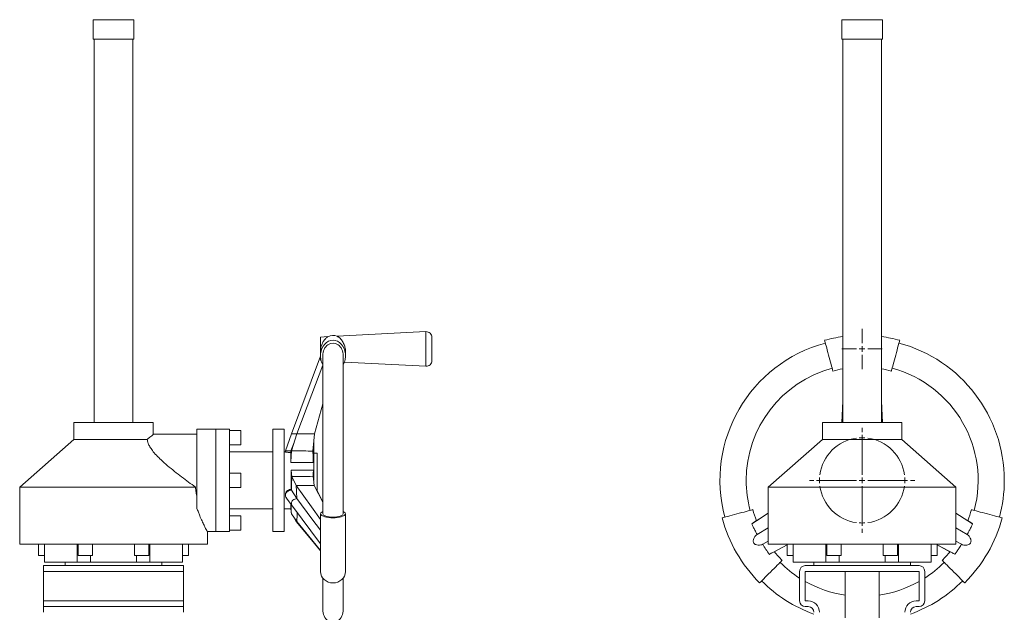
# Model space of a CAD drawing. Header units: millimetres. Extents: x -708 to 294, y -54 to 1763.
# Tile 3 of 3: x -572 to 294, y 1242 to 1763. Entities that reach past the tile are written whole.
import ezdxf

# ---------------------------------------------------------------- set-up
doc = ezdxf.new("R2010")
doc.units = ezdxf.units.MM

# ---------------------------------------------------------------- blocks, each defined once
blk = doc.blocks.new('SW_CENTERMARKSYMBOL_11')
at = {"color": 0, "linetype": 'Continuous', "lineweight": 0}
for p, q in [((-37.5, 42.5), (-37.5, 46.25)), ((-37.5, 5), (-37.5, 40)), ((-37.5, 37.5), (-37.5, 40)), ((-37.5, 37.5), (-37.5, 35)), ((-37.5, 32.5), (-37.5, 28.75)), ((-80, 0), (-83.75, 0)), ((-42.5, 0), (-77.5, 0)), ((-75, 0), (-77.5, 0)), ((-75, 0), (-72.5, 0)), ((-70, 0), (-66.25, 0)), ((-37.5, 0), (-40, 0)), ((-37.5, 0), (-37.5, 2.5)), ((-37.5, 0), (-37.5, -2.5)), ((-37.5, 0), (-35, 0)), ((-32.5, 0), (2.5, 0)), ((-5, 0), (-8.75, 0)), ((0, 0), (-2.5, 0)), ((0, 0), (2.5, 0)), ((5, 0), (8.75, 0)), ((-37.5, -5), (-37.5, -40)), ((-37.5, -32.5), (-37.5, -28.75)), ((-37.5, -37.5), (-37.5, -35)), ((-37.5, -37.5), (-37.5, -40)), ((-37.5, -42.5), (-37.5, -46.25))]:
    blk.add_line(p, q, dxfattribs=at)
for start, end in [(97.63944, 172.36056), (90, 93.81972), (86.18028, 90), (7.63944, 82.36056), (176.18028, 180), (180, 183.81972), (0, 3.81972), (356.18028, 0), (187.63944, 262.36056), (277.63944, 352.36056), (266.18028, 270), (270, 273.81972)]:
    blk.add_arc((-37.5, 0), 37.5, start, end, dxfattribs=at)
blk = doc.blocks.new('SW_CENTERMARKSYMBOL_12')
at = {"color": 0, "linetype": 'Continuous', "lineweight": 0}
for p, q in [((0, 5), (0, 17.73)), ((-5, 0), (-17.73, 0)), ((0, 0), (-2.5, 0)), ((0, 0), (0, 2.5)), ((0, 0), (0, -2.5)), ((0, 0), (2.5, 0)), ((5, 0), (17.73, 0)), ((0, -5), (0, -17.73))]:
    blk.add_line(p, q, dxfattribs=at)

msp = doc.modelspace()

# ---------------------------------------------------------------- linework, layer by layer
at = {"color": 7, "linetype": 'Continuous', "lineweight": 15}
for p, q in [((-507.6, 1762.74), (-507.6, 1745.74)), ((-507.6, 1762.74), (-471.6, 1762.74)), ((-471.6, 1745.74), (-471.6, 1762.74)), ((150.7, 1762.74), (150.7, 1745.74)), ((150.7, 1762.74), (168.7, 1762.74)), ((168.7, 1762.74), (186.7, 1762.74)), ((186.7, 1745.74), (186.7, 1762.74)), ((-507.6, 1745.74), (-471.6, 1745.74)), ((-506.6, 1745.74), (-506.6, 1408.74)), ((-472.6, 1408.74), (-472.6, 1745.74)), ((150.7, 1745.74), (168.7, 1745.74)), ((151.7, 1745.74), (151.7, 1408.74)), ((168.7, 1745.74), (186.7, 1745.74)), ((185.7, 1408.74), (185.7, 1745.74)), ((-301.08, 1484.07), (-307.6, 1483.74)), ((-307.6, 1470.78), (-307.6, 1483.74)), ((-214.86, 1488.47), (-292.98, 1484.48)), ((-209.6, 1473.24), (-209.6, 1483.48)), ((-209.6, 1463), (-209.6, 1473.24)), ((-307.61, 1466.86), (-333.14, 1398.55)), ((-307.6, 1470.78), (-307.6, 1467.37)), ((-307.6, 1463.3), (-307.6, 1467.37)), ((-307.05, 1463.44), (-307.6, 1463.3)), ((-305.6, 1467.37), (-305.6, 1328.36)), ((-287.6, 1328.36), (-287.6, 1467.37)), ((-285.6, 1467.37), (-285.6, 1470.67)), ((-286.63, 1461.67), (-214.86, 1458.01)), ((-312.85, 1398.67), (-305.6, 1425)), ((150.87, 1408.74), (151.7, 1427.43)), ((150.87, 1408.74), (151.7, 1427.39)), ((186.54, 1408.74), (185.7, 1427.41)), ((186.53, 1408.74), (185.7, 1427.36)), ((-524.6, 1408.74), (-524.6, 1393.74)), ((-524.6, 1408.74), (-454.6, 1408.74)), ((-454.6, 1398.21), (-454.6, 1408.74)), ((-399.7, 1402.74), (-416.2, 1402.74)), ((-416.2, 1402.74), (-416.2, 1333.11)), ((-399.7, 1402.74), (-399.7, 1312.74)), ((-387.6, 1402.74), (-399.6, 1402.74)), ((-399.6, 1402.74), (-399.6, 1312.74)), ((-387.6, 1402.74), (-387.6, 1312.74)), ((-339.6, 1402.74), (-349.6, 1402.74)), ((-349.6, 1402.74), (-349.6, 1312.74)), ((-339.6, 1402.74), (-339.6, 1312.74)), ((133.7, 1408.74), (133.7, 1393.74)), ((133.7, 1408.74), (168.7, 1408.74)), ((168.7, 1408.74), (203.7, 1408.74)), ((203.7, 1393.74), (203.7, 1408.74)), ((-416.2, 1398.24), (-454.63, 1398.24)), ((-399.6, 1401.74), (-399.7, 1401.74)), ((-377.6, 1401.49), (-387.6, 1401.49)), ((-377.6, 1401.49), (-377.6, 1388.99)), ((-333.14, 1398.55), (-338.46, 1383.72)), ((-333.21, 1383.67), (-328.45, 1398.58)), ((-314.21, 1383.51), (-312.85, 1398.67)), ((-524.6, 1393.74), (-572.1, 1351.74)), ((-524.6, 1393.74), (-459.93, 1393.74)), ((-387.6, 1388.99), (-377.6, 1388.99)), ((-333.55, 1383.74), (-330.79, 1391.14)), ((-313.6, 1383.38), (-313.6, 1391.06)), ((133.7, 1393.74), (86.2, 1351.74)), ((133.7, 1393.74), (203.7, 1393.74)), ((251.2, 1351.74), (203.7, 1393.74)), ((-349.6, 1382.74), (-387.6, 1382.74)), ((-338.46, 1382.74), (-339.6, 1382.74)), ((-338.46, 1383.72), (-338.51, 1382.73)), ((-313.6, 1382.74), (-313.6, 1383.38)), ((-313.6, 1382.74), (-313.6, 1357.62)), ((-310.6, 1381.74), (-313.6, 1381.74)), ((-310.6, 1381.74), (-310.6, 1348.1)), ((-377.6, 1363.99), (-387.6, 1363.99)), ((-377.6, 1363.99), (-377.6, 1351.49)), ((-332.75, 1361.23), (-329.02, 1353.12)), ((-313.96, 1361.28), (-313.17, 1353.09)), ((-572.1, 1351.74), (-572.1, 1301.74)), ((-572.1, 1351.74), (-417.48, 1351.74)), ((-387.6, 1351.49), (-377.6, 1351.49)), ((-313.17, 1353.09), (-305.6, 1338.52)), ((86.2, 1351.74), (86.2, 1301.74)), ((86.2, 1351.74), (251.2, 1351.74)), ((251.2, 1301.74), (251.2, 1351.74)), ((-338.49, 1344.82), (-338.45, 1344.32)), ((-337.7, 1342.38), (-332.35, 1335.08)), ((-333.24, 1349.1), (-328.42, 1341.65)), ((-310.6, 1348.71), (-305.6, 1338.92)), ((-332.33, 1335.04), (-307.6, 1301.89)), ((-387.6, 1332.74), (-349.6, 1332.74)), ((-377.6, 1326.49), (-387.6, 1326.49)), ((-377.6, 1326.49), (-377.6, 1320.24)), ((-339.6, 1332.74), (-333.74, 1332.74)), ((-333.21, 1328.37), (-328.45, 1321.48)), ((-331.05, 1325.25), (-329.02, 1321.46)), ((-307.6, 1328.36), (-307.6, 1277.48)), ((-285.6, 1277.48), (-285.6, 1328.36)), ((86.2, 1328.9), (71.62, 1319.59)), ((86.2, 1328.9), (75.74, 1322.22)), ((251.2, 1328.9), (265.85, 1319.55)), ((251.2, 1328.9), (261.67, 1322.22)), ((-377.6, 1320.24), (-377.6, 1313.99)), ((-407.17, 1312.74), (-399.7, 1312.74)), ((-407.1, 1301.74), (-407.1, 1312.85)), ((-399.7, 1313.74), (-399.6, 1313.74)), ((-399.6, 1312.74), (-387.6, 1312.74)), ((-387.6, 1313.99), (-377.6, 1313.99)), ((-349.6, 1312.74), (-339.6, 1312.74)), ((86.2, 1315.88), (76.34, 1310.18)), ((251.2, 1315.88), (261.11, 1310.16)), ((-572.1, 1301.74), (-407.1, 1301.74)), ((-555.44, 1301.74), (-555.44, 1291.74)), ((-550.15, 1301.74), (-550.15, 1285.74)), ((-521.48, 1301.74), (-521.48, 1285.74)), ((-520.54, 1301.74), (-520.54, 1291.74)), ((-508.04, 1291.74), (-508.04, 1301.74)), ((-471.17, 1301.74), (-471.17, 1291.74)), ((-458.67, 1291.74), (-458.67, 1301.74)), ((-457.73, 1301.74), (-457.73, 1285.74)), ((-429.06, 1285.74), (-429.06, 1301.74)), ((-423.76, 1291.74), (-423.76, 1301.74)), ((86.2, 1304.33), (81.29, 1301.5)), ((86.2, 1301.74), (168.7, 1301.74)), ((102.86, 1300.91), (87.05, 1292.7)), ((102.86, 1300.91), (91.46, 1294.99)), ((102.86, 1301.74), (102.86, 1291.74)), ((108.15, 1301.74), (108.15, 1285.74)), ((136.83, 1301.74), (136.83, 1285.74)), ((137.77, 1301.74), (137.77, 1291.74)), ((150.27, 1291.74), (150.27, 1301.74)), ((168.7, 1301.74), (251.2, 1301.74)), ((187.14, 1301.74), (187.14, 1291.74)), ((199.64, 1291.74), (199.64, 1301.74)), ((200.58, 1301.74), (200.58, 1285.74)), ((229.25, 1285.74), (229.25, 1301.74)), ((234.54, 1291.74), (234.54, 1301.74)), ((234.54, 1300.91), (245.94, 1294.99)), ((234.54, 1300.91), (250.27, 1292.74)), ((251.2, 1304.33), (256.07, 1301.52)), ((-550.15, 1291.74), (-555.44, 1291.74)), ((-508.04, 1291.74), (-520.54, 1291.74)), ((-458.67, 1291.74), (-471.17, 1291.74)), ((-423.76, 1291.74), (-429.06, 1291.74)), ((108.15, 1291.74), (102.86, 1291.74)), ((150.27, 1291.74), (137.77, 1291.74)), ((199.64, 1291.74), (187.14, 1291.74)), ((234.54, 1291.74), (229.25, 1291.74)), ((-428.1, 1282.74), (-551.1, 1282.74)), ((-551.1, 1282.74), (-551.1, 1277.74)), ((-550.15, 1285.74), (-521.48, 1285.74)), ((-532.1, 1285.74), (-532.1, 1282.74)), ((-521.48, 1285.74), (-509.88, 1285.74)), ((-509.88, 1285.74), (-469.33, 1285.74)), ((-469.33, 1285.74), (-457.73, 1285.74)), ((-457.73, 1285.74), (-429.06, 1285.74)), ((-447.1, 1282.74), (-447.1, 1285.74)), ((-428.1, 1282.74), (-428.1, 1277.74)), ((108.15, 1285.74), (136.83, 1285.74)), ((118.7, 1282.74), (218.7, 1282.74)), ((126.2, 1285.74), (126.2, 1282.74)), ((136.83, 1285.74), (148.43, 1285.74)), ((148.43, 1285.74), (188.97, 1285.74)), ((188.97, 1285.74), (200.58, 1285.74)), ((200.58, 1285.74), (229.25, 1285.74)), ((211.2, 1282.74), (211.2, 1285.74)), ((-428.1, 1277.74), (-551.1, 1277.74)), ((-551.1, 1277.74), (-551.1, 1251.74)), ((-428.1, 1277.74), (-428.1, 1251.74)), ((113.7, 1251.74), (113.7, 1277.74)), ((118.7, 1277.74), (218.7, 1277.74)), ((118.7, 1251.74), (118.7, 1277.74)), ((153.7, 1277.74), (153.7, 1236.74)), ((183.7, 1236.74), (183.7, 1277.74)), ((218.7, 1277.74), (218.7, 1251.74)), ((223.7, 1277.74), (223.7, 1251.74)), ((-305.6, 1271.79), (-305.6, 1244.24)), ((-287.6, 1244.24), (-287.6, 1271.79)), ((-428.1, 1251.74), (-551.1, 1251.74)), ((-551.1, 1251.74), (-551.1, 1246.74)), ((-428.1, 1251.74), (-428.1, 1246.74)), ((121.2, 1251.74), (118.7, 1251.74)), ((218.7, 1251.74), (216.2, 1251.74)), ((-428.1, 1246.74), (-551.1, 1246.74)), ((-551.1, 1246.74), (-551.1, 1241.74)), ((-428.1, 1246.74), (-428.1, 1241.74)), ((121.2, 1246.74), (118.7, 1246.74)), ((218.7, 1246.74), (216.2, 1246.74))]:
    msp.add_line(p, q, dxfattribs=at)
at = {"color": 8, "linetype": 'Continuous', "lineweight": 15}
for p, q in [((-214.86, 1473.24), (-214.86, 1488.47)), ((-214.86, 1458.01), (-214.86, 1473.24)), ((-328.43, 1321.45), (-329.02, 1321.46)), ((-509.88, 1291.74), (-509.88, 1285.74)), ((-469.33, 1291.74), (-469.33, 1285.74)), ((148.43, 1291.74), (148.43, 1285.74)), ((188.97, 1291.74), (188.97, 1285.74))]:
    msp.add_line(p, q, dxfattribs=at)
at = {"color": 7, "linetype": 'Continuous', "lineweight": 15, "flags": 128}
for points in [[(135.7, 1480.89), (135.71, 1480.85), (135.81, 1480.5), (135.99, 1479.81), (136.26, 1478.8), (136.61, 1477.49), (137.03, 1475.92), (137.51, 1474.13), (138.04, 1472.17), (138.6, 1470.07), (139.18, 1467.91), (139.76, 1465.74), (140.33, 1463.61), (140.88, 1461.57), (141.38, 1459.69), (141.84, 1458), (142.22, 1456.56), (142.53, 1455.4), (142.76, 1454.54), (142.9, 1454.02), (142.95, 1453.85)], [(201.7, 1480.89), (201.69, 1480.85), (201.6, 1480.5), (201.41, 1479.81), (201.14, 1478.8), (200.79, 1477.49), (200.37, 1475.92), (199.89, 1474.13), (199.36, 1472.17), (198.8, 1470.07), (198.22, 1467.91), (197.64, 1465.74), (197.07, 1463.61), (196.53, 1461.57), (196.02, 1459.69), (195.57, 1458), (195.18, 1456.56), (194.87, 1455.4), (194.64, 1454.54), (194.5, 1454.02), (194.45, 1453.85)], [(-328.45, 1398.58), (-315.26, 1433.47), (-305.6, 1459.01)], [(-333.78, 1373.54), (-333.46, 1379.21), (-333.21, 1383.67)], [(-333.61, 1382.23), (-333.57, 1383.08), (-333.55, 1383.74)], [(-313.97, 1373.55), (-314.1, 1379.12), (-314.21, 1383.51)], [(-313.97, 1373.55), (-319.22, 1373.54), (-324.47, 1373.54), (-333.78, 1373.54)], [(-333.5, 1366.61), (-333.08, 1363.59), (-332.75, 1361.23)], [(-333.5, 1366.61), (-328.25, 1366.61), (-323, 1366.61), (-313.82, 1366.6)], [(-313.82, 1366.6), (-313.9, 1363.62), (-313.96, 1361.28)], [(-329.02, 1353.12), (-315.55, 1334.32), (-307.6, 1323.24)], [(-333.32, 1349.82), (-333.27, 1349.42), (-333.24, 1349.1)], [(-328.42, 1341.65), (-315.1, 1324.01), (-307.6, 1314.09)], [(-333.78, 1333.06), (-333.46, 1330.43), (-333.21, 1328.37)], [(45.55, 1324.74), (45.59, 1324.75), (45.94, 1324.84), (46.63, 1325.03), (47.64, 1325.3), (48.95, 1325.65), (50.52, 1326.07), (52.31, 1326.55), (54.27, 1327.08), (56.36, 1327.64), (58.53, 1328.22), (60.7, 1328.8), (62.83, 1329.37), (64.87, 1329.91), (66.75, 1330.42), (68.44, 1330.87), (69.88, 1331.26), (71.04, 1331.57), (71.9, 1331.8), (72.42, 1331.94), (72.59, 1331.98)], [(291.86, 1324.74), (291.81, 1324.75), (291.47, 1324.84), (290.78, 1325.03), (289.76, 1325.3), (288.46, 1325.65), (286.89, 1326.07), (285.1, 1326.55), (283.13, 1327.08), (281.04, 1327.64), (278.88, 1328.22), (276.71, 1328.8), (274.57, 1329.37), (272.54, 1329.91), (270.65, 1330.42), (268.97, 1330.87), (267.52, 1331.26), (266.36, 1331.57), (265.51, 1331.8), (264.99, 1331.94), (264.81, 1331.98)], [(-329.02, 1321.46), (-315.55, 1305.35), (-307.6, 1295.86)], [(-328.45, 1321.48), (-315.26, 1305.38), (-307.6, 1296.04)], [(78.55, 1267.58), (78.58, 1267.61), (78.83, 1267.87), (79.34, 1268.37), (80.08, 1269.11), (81.04, 1270.07), (82.18, 1271.22), (83.5, 1272.53), (84.94, 1273.97), (86.47, 1275.5), (88.05, 1277.08), (89.64, 1278.67), (91.2, 1280.23), (92.69, 1281.72), (94.07, 1283.1), (95.3, 1284.34), (96.36, 1285.39), (97.21, 1286.25), (97.84, 1286.87), (98.22, 1287.25), (98.35, 1287.38)], [(258.86, 1267.58), (258.83, 1267.61), (258.57, 1267.87), (258.07, 1268.37), (257.33, 1269.11), (256.37, 1270.07), (255.22, 1271.22), (253.91, 1272.53), (252.47, 1273.97), (250.94, 1275.5), (249.36, 1277.08), (247.77, 1278.67), (246.2, 1280.23), (244.72, 1281.72), (243.34, 1283.1), (242.1, 1284.34), (241.05, 1285.39), (240.19, 1286.25), (239.57, 1286.87), (239.19, 1287.25), (239.06, 1287.38)]]:
    msp.add_lwpolyline(points, dxfattribs=at)
at = {"color": 7, "linetype": 'Continuous', "lineweight": 15}
for centre, radius, start, end in [((-214.6, 1483.48), 5, 0, 92.92072), ((168.7, 1357.74), 127.5, 97.66226, 105), ((168.7, 1357.74), 127.5, 75, 82.33774), ((168.7, 1357.74), 125, 105, 195), ((168.7, 1357.74), 125, 0, 75), ((-214.6, 1463), 5, 267.07928, 0), ((168.7, 1357.74), 102, 105, 180), ((168.7, 1357.74), 99.5, 99.83749, 105), ((168.7, 1357.74), 99.5, 75, 80.16251), ((168.7, 1357.74), 102, 345, 75), ((168.7, 1357.74), 102, 180, 195), ((168.7, 1357.74), 125, 345, 0), ((168.7, 1357.74), 127.5, 195, 225), ((168.7, 1357.74), 99.5, 195, 200.89963), ((168.7, 1357.74), 127.5, 315, 345), ((168.7, 1357.74), 99.5, 339.11434, 345), ((168.7, 1357.74), 99.5, 219.10568, 225), ((168.7, 1357.74), 99.5, 315, 320.89036), ((168.7, 1357.74), 102, 225, 237.36974), ((118.7, 1277.74), 5, 90, 180), ((218.7, 1277.74), 5, 0, 90), ((168.7, 1357.74), 102, 302.63026, 315), ((168.7, 1357.74), 125, 225, 250.12313), ((168.7, 1357.74), 102, 240.64653, 261.54348), ((168.7, 1357.74), 102, 278.45652, 299.35347), ((168.7, 1357.74), 125, 289.87687, 315), ((118.7, 1251.74), 5, 180, 270), ((121.2, 1241.74), 10, 0, 90), ((216.2, 1241.74), 10, 90, 180), ((218.7, 1251.74), 5, 270, 0), ((121.2, 1241.74), 5, 0, 90), ((216.2, 1241.74), 5, 90, 180)]:
    msp.add_arc(centre, radius, start, end, dxfattribs=at)
for centre, major_axis, ratio, start_param, end_param in [((-296.6, 1467.37), (0, 13.52), 0.813431, 4.099834, 8.466536), ((-296.6, 1471.24), (0, -14), 0.785714, 2.806285, 3.558326), ((-296.6, 1467.37), (0, 11.11), 0.810216, 4.712389, 7.853982), ((-296.6, 1328.36), (11, 0), 0.329406, 2.529038, 6.89574), ((-296.6, 1328.36), (9, 0), 0.330713, 3.141593, 6.283185), ((-296.6, 1277.48), (11, 0), 0.899954, 3.141593, 6.283185), ((-296.6, 1244.24), (0, 11.5), 0.782609, 1.570796, 4.712389)]:
    msp.add_ellipse(centre, major_axis=major_axis, ratio=ratio, start_param=start_param, end_param=end_param, dxfattribs=at)
for points, knots in [([(-307.6, 1470.78), (-307.55, 1471.84), (-307.44, 1473.97), (-306.53, 1477.12), (-305.14, 1479.99), (-303.66, 1481.89), (-302.43, 1483.06), (-301.61, 1483.69), (-301.01, 1484.07), (-301.06, 1484.03), (-301.08, 1484.02)], [0, 0, 0, 0, 0.156233, 0.312167, 0.477336, 0.66865, 0.760077, 0.853582, 0.952529, 1, 1, 1, 1]), ([(-292.97, 1484.45), (-292.99, 1484.46), (-293.07, 1484.5), (-292.61, 1484.27), (-291.89, 1483.84), (-290.92, 1483.13), (-289.77, 1482.06), (-288.63, 1480.63), (-287.64, 1479.01), (-286.65, 1476.91), (-285.85, 1474.05), (-285.5, 1471.59), (-285.61, 1470.51), (-285.61, 1470.51)], [0, 0, 0, 0, 0.026492, 0.111533, 0.191684, 0.273842, 0.385178, 0.499743, 0.591242, 0.685194, 0.842199, 0.999739, 1, 1, 1, 1]), ([(-459.93, 1393.74), (-459.13, 1394.4), (-457.6, 1395.67), (-455.94, 1397.09), (-454.94, 1397.95), (-454.51, 1398.32), (-454.62, 1398.22), (-454.63, 1398.21)], [0, 0, 0, 0, 0.258111, 0.495558, 0.739471, 0.977164, 1, 1, 1, 1]), ([(-333.12, 1398.55), (-333.13, 1398.55), (-333.25, 1398.55), (-332.78, 1398.55), (-331.7, 1398.55), (-330.13, 1398.54), (-328.95, 1398.54), (-328.43, 1398.54)], [0, 0, 0, 0, 0.017547, 0.275982, 0.53566, 0.795153, 1, 1, 1, 1]), ([(-328.45, 1398.58), (-325.53, 1398.6), (-320.33, 1398.62), (-315.13, 1398.65), (-312.85, 1398.67)], [0, 0, 0, 0, 0.561032, 1, 1, 1, 1]), ([(-417.48, 1351.74), (-419.53, 1353.23), (-423.62, 1356.22), (-429.8, 1360.86), (-435.99, 1365.63), (-442.06, 1370.58), (-447.43, 1375.31), (-451.98, 1379.8), (-455.34, 1383.7), (-457.71, 1387.25), (-459.02, 1389.98), (-459.68, 1392.15), (-459.85, 1393.21), (-459.93, 1393.74)], [0, 0, 0, 0, 0.111686, 0.223365, 0.339655, 0.456101, 0.572106, 0.664821, 0.757313, 0.829979, 0.902581, 0.951279, 1, 1, 1, 1]), ([(-333.61, 1382.23), (-334.16, 1382.24), (-335.25, 1382.26), (-336.71, 1382.42), (-337.81, 1382.59), (-338.45, 1382.72), (-338.45, 1382.73), (-338.46, 1382.73)], [0, 0, 0, 0, 0.209783, 0.4196, 0.629685, 0.840873, 1, 1, 1, 1]), ([(-338.44, 1383.72), (-338.38, 1383.72), (-338.26, 1383.73), (-337.14, 1383.73), (-335.5, 1383.74), (-334.2, 1383.74), (-333.55, 1383.74)], [0, 0, 0, 0, 0.240589, 0.493286, 0.746112, 1, 1, 1, 1]), ([(-333.78, 1373.54), (-333.75, 1374.48), (-333.68, 1376.38), (-333.65, 1378.75), (-333.64, 1380.94), (-333.62, 1381.77), (-333.61, 1382.23)], [0, 0, 0, 0, 0.2198285, 0.4448646, 0.687014, 1, 1, 1, 1]), ([(-333.55, 1383.74), (-333.52, 1383.73), (-333.48, 1383.72), (-333.3, 1383.68), (-333.21, 1383.67)], [0, 0, 0, 0, 0.559865, 1, 1, 1, 1]), ([(-333.21, 1383.67), (-329.67, 1383.64), (-323.34, 1383.59), (-317, 1383.53), (-314.21, 1383.51)], [0, 0, 0, 0, 0.559317, 1, 1, 1, 1]), ([(-314.21, 1383.51), (-314.09, 1383.48), (-313.87, 1383.44), (-313.63, 1383.39), (-313.63, 1383.38), (-313.62, 1383.38)], [0, 0, 0, 0, 0.386047, 0.7507, 1, 1, 1, 1]), ([(-313.6, 1382.74), (-313.61, 1382.7), (-313.62, 1382.61), (-313.7, 1381.78), (-313.82, 1380.24), (-313.92, 1378.03), (-313.97, 1375.72), (-313.97, 1374.1), (-313.97, 1373.55)], [0, 0, 0, 0, 0.141826, 0.328897, 0.521372, 0.70884, 0.901755, 1, 1, 1, 1]), ([(-333.32, 1349.82), (-333.3, 1351.03), (-333.26, 1353.44), (-333.26, 1357.24), (-333.31, 1361.71), (-333.43, 1364.77), (-333.5, 1366.61)], [0, 0, 0, 0, 0.219864, 0.439727, 0.664818, 1, 1, 1, 1]), ([(-332.75, 1361.23), (-332.85, 1358.96), (-333.03, 1354.92), (-333.17, 1350.88), (-333.24, 1349.1)], [0, 0, 0, 0, 0.560033, 1, 1, 1, 1]), ([(-313.96, 1361.28), (-317.46, 1361.27), (-323.73, 1361.25), (-329.99, 1361.23), (-332.75, 1361.23)], [0, 0, 0, 0, 0.5593953, 1, 1, 1, 1]), ([(-313.82, 1366.6), (-313.81, 1365.29), (-313.81, 1362.91), (-313.78, 1360.41), (-313.77, 1359.3)], [0, 0, 0, 0, 0.554514, 1, 1, 1, 1]), ([(-416.2, 1342.85), (-416.48, 1344.28), (-417.02, 1347.16), (-417.33, 1350.2), (-417.48, 1351.74)], [0, 0, 0, 0, 0.496191, 1, 1, 1, 1]), ([(-313.17, 1353.09), (-316.13, 1353.1), (-321.42, 1353.11), (-326.7, 1353.12), (-329.02, 1353.12)], [0, 0, 0, 0, 0.560889, 1, 1, 1, 1]), ([(-329.02, 1353.12), (-328.9, 1350.98), (-328.68, 1347.16), (-328.5, 1343.33), (-328.42, 1341.65)], [0, 0, 0, 0, 0.560059, 1, 1, 1, 1]), ([(-338.42, 1344.83), (-338.46, 1345.08), (-338.56, 1345.8), (-338.12, 1347.03), (-337.19, 1348.33), (-335.8, 1349.32), (-334.43, 1349.77), (-333.58, 1349.81), (-333.32, 1349.82)], [0, 0, 0, 0, 0.104613, 0.298469, 0.496343, 0.700025, 0.906481, 1, 1, 1, 1]), ([(-333.24, 1349.1), (-333.91, 1349.03), (-335.26, 1348.9), (-336.98, 1347.9), (-338.16, 1346.46), (-338.57, 1344.77), (-338.37, 1343.31), (-337.8, 1342.64), (-337.62, 1342.42)], [0, 0, 0, 0, 0.186433, 0.371514, 0.55473, 0.73606, 0.915906, 1, 1, 1, 1]), ([(-333.78, 1333.06), (-333.75, 1333.32), (-333.68, 1333.84), (-333.65, 1335.13), (-333.64, 1336.33), (-333.64, 1336.84)], [0, 0, 0, 0, 0.362445, 0.733478, 1, 1, 1, 1]), ([(-333.48, 1336.62), (-333.47, 1335.63), (-333.43, 1332.87), (-333.3, 1330.13), (-333.21, 1328.37)], [0, 0, 0, 0, 0.358336, 1, 1, 1, 1]), ([(-328.42, 1341.65), (-329.05, 1341.58), (-330.31, 1341.45), (-331.9, 1340.45), (-332.95, 1339.02), (-333.25, 1337.33), (-332.98, 1335.92), (-332.42, 1335.28), (-332.25, 1335.09)], [0, 0, 0, 0, 0.179821, 0.361471, 0.545568, 0.732115, 0.920528, 1, 1, 1, 1]), ([(-407.17, 1312.85), (-407.15, 1312.82), (-407.08, 1312.68), (-407.55, 1313.55), (-408.53, 1315.39), (-409.96, 1318.18), (-411.76, 1321.91), (-413.51, 1325.91), (-415.02, 1329.72), (-415.81, 1331.98), (-416.2, 1333.11)], [0, 0, 0, 0, 0.0488528, 0.2054901, 0.3500879, 0.4983669, 0.6535257, 0.8123224, 0.9057976, 1, 1, 1, 1]), ([(-328.12, 1329.4), (-328.13, 1328.45), (-328.18, 1325.81), (-328.34, 1323.17), (-328.45, 1321.48)], [0, 0, 0, 0, 0.35915, 1, 1, 1, 1]), ([(71.62, 1319.59), (72.19, 1319.95), (72.71, 1320.28), (73.42, 1320.74), (73.64, 1320.88), (74.07, 1321.16), (74.28, 1321.29), (74.83, 1321.64), (75.13, 1321.83), (75.46, 1322.04), (75.55, 1322.1), (75.68, 1322.18), (75.72, 1322.21), (75.74, 1322.22)], [0, 0, 0, 0, 0.25, 0.25, 0.375, 0.375, 0.5, 0.5, 0.75, 0.75, 0.875, 0.875, 1, 1, 1, 1]), ([(76.34, 1310.18), (75.67, 1311.46), (74.51, 1313.65), (72.95, 1316.79), (72.07, 1318.66), (71.62, 1319.59)], [0, 0, 0, 0, 0.410806, 0.705353, 1, 1, 1, 1]), ([(265.85, 1319.55), (265.23, 1318.24), (264.16, 1316), (262.57, 1312.88), (261.6, 1311.07), (261.11, 1310.16)], [0, 0, 0, 0, 0.413263, 0.706572, 1, 1, 1, 1]), ([(261.67, 1322.22), (261.71, 1322.19), (261.85, 1322.11), (262.18, 1321.89), (262.32, 1321.81), (262.62, 1321.61), (262.79, 1321.5), (263.16, 1321.27), (263.37, 1321.14), (263.8, 1320.86), (264.03, 1320.71), (264.76, 1320.25), (265.29, 1319.91), (265.85, 1319.55)], [0, 0, 0, 0, 0.25, 0.25, 0.375, 0.375, 0.5, 0.5, 0.625, 0.625, 0.75, 0.75, 1, 1, 1, 1]), ([(81.29, 1301.5), (80.78, 1301.28), (79.58, 1300.76), (77.41, 1300.67), (75.48, 1301.05), (74.2, 1301.73), (73.44, 1302.52), (73.01, 1303.54), (72.94, 1304.94), (73.46, 1306.81), (74.61, 1308.84), (75.78, 1309.75), (76.34, 1310.18)], [0, 0, 0, 0, 0.109095, 0.253814, 0.366695, 0.43412, 0.489006, 0.544095, 0.610768, 0.714863, 0.863458, 1, 1, 1, 1]), ([(261.11, 1310.16), (261.56, 1309.82), (262.61, 1309.05), (263.77, 1307.21), (264.41, 1305.35), (264.46, 1303.9), (264.15, 1302.84), (263.49, 1301.96), (262.31, 1301.21), (260.43, 1300.72), (258.09, 1300.7), (256.72, 1301.26), (256.07, 1301.52)], [0, 0, 0, 0, 0.109095, 0.253814, 0.366695, 0.43412, 0.489006, 0.544095, 0.61077, 0.714863, 0.863458, 1, 1, 1, 1]), ([(256.07, 1301.52), (255.3, 1300.3), (253.98, 1298.21), (252.04, 1295.29), (250.86, 1293.59), (250.27, 1292.74)], [0, 0, 0, 0, 0.4108123, 0.7053559, 1, 1, 1, 1]), ([(91.46, 1294.99), (91.31, 1294.91), (91, 1294.74), (89.4, 1293.91), (87.87, 1293.12), (87.05, 1292.7)], [0, 0, 0, 0, 0.319391, 0.637551, 1, 1, 1, 1]), ([(250.27, 1292.74), (249.75, 1293.01), (248.7, 1293.56), (247.23, 1294.32), (246.2, 1294.85), (246.01, 1294.95), (245.94, 1294.99)], [0, 0, 0, 0, 0.228449, 0.464353, 0.794722, 1, 1, 1, 1])]:
    msp.add_open_spline(points, degree=3, knots=knots, dxfattribs=at)
msp.add_open_spline([(87.05, 1292.7), (85.05, 1295.57), (83.12, 1298.51), (81.29, 1301.5)], degree=3, dxfattribs=at)

# ---------------------------------------------------------------- block references
at = {"color": 7, "linetype": 'Continuous', "lineweight": 0}
for name, p in [('SW_CENTERMARKSYMBOL_12', (168.7, 1473.24)), ('SW_CENTERMARKSYMBOL_11', (206.2, 1357.74))]:
    msp.add_blockref(name, p, dxfattribs=at)

doc.saveas('drawing.dxf')
